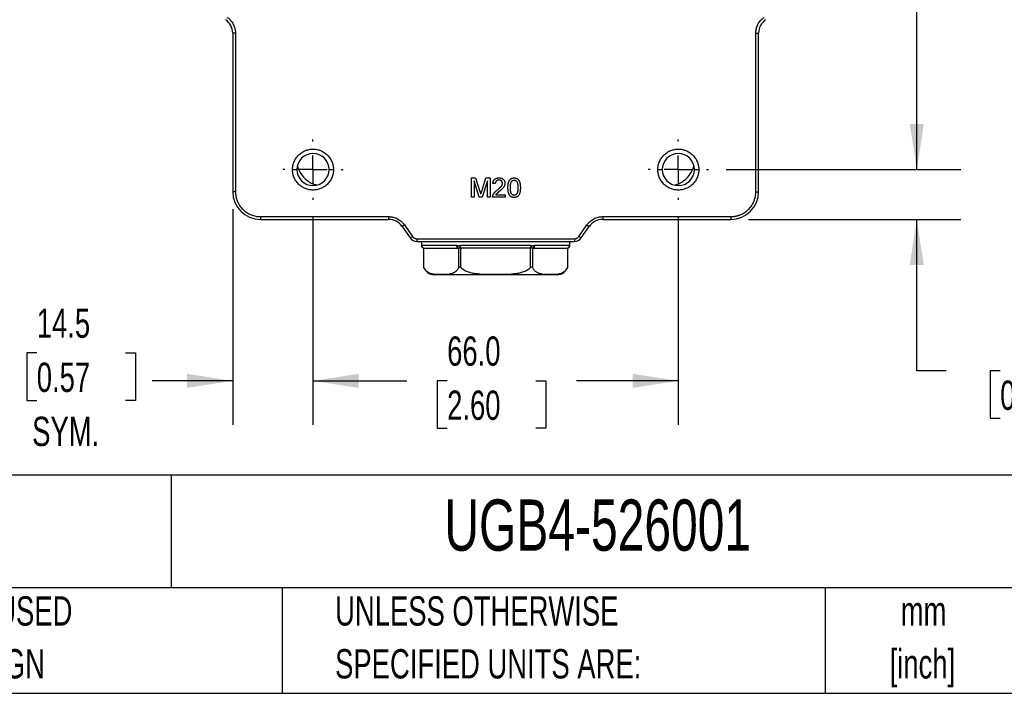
# Model space of a CAD drawing. Header units: millimetres. Extents: x 16 to 683, y 16 to 524.
# Tile 21 of 39: x 362 to 540, y 16 to 138. Entities that reach past the tile are written whole.
import ezdxf

# ---------------------------------------------------------------- set-up
doc = ezdxf.new("R2010")
doc.units = ezdxf.units.MM
doc.header["$LTSCALE"] = 2.5
doc.linetypes.add('CENTERX2', pattern=[20.32, 12.7, -2.54, 2.54, -2.54])
doc.layers.add('CENTER', color=40, linetype='CENTERX2')
doc.layers.add('DIMENSIONS', color=140, linetype='Continuous', lineweight=25)
doc.layers.add('TEXT', color=140, linetype='Continuous', lineweight=25)
doc.styles.add('SLDTEXTSTYLE0', font='TXT', dxfattribs={"width": 0.7})
doc.dimstyles.new('SLDDIMSTYLE0', dxfattribs={"dimtxt": 5.39502, "dimasz": 8.255, "dimexe": 0, "dimexo": 0.0625, "dimgap": 1.348755, "dimtad": 0, "dimtih": 1, "dimtoh": 1, "dimrnd": 1e-09, "dimzin": 12, "dimdsep": 46, "dimtxsty": 'SLDTEXTSTYLE0', "dimsah": 1, "dimcen": 0.09, "dimadec": 0, "dimazin": 3, "dimtfac": 1, "dimtmove": 0, "dimatfit": 0, "dimfxl": 0, "dimfrac": 2, "dimtolj": 1, "dimtzin": 12, "dimarcsym": 0})
doc.dimstyles.new('SLDDIMSTYLE1', dxfattribs={"dimtxt": 5.39502, "dimasz": 8.255, "dimexe": 0, "dimexo": 0.0625, "dimgap": 1.348755, "dimtad": 0, "dimtih": 1, "dimtoh": 1, "dimrnd": 1e-09, "dimzin": 4, "dimdsep": 46, "dimtxsty": 'SLDTEXTSTYLE0', "dimsah": 1, "dimcen": 0.09, "dimadec": 0, "dimazin": 1, "dimtfac": 1, "dimtofl": 0, "dimtmove": 0, "dimatfit": 3, "dimfxl": 0, "dimfrac": 2, "dimtolj": 1, "dimtzin": 12, "dimarcsym": 0})
doc.dimstyles.new('SLDDIMSTYLE3', dxfattribs={"dimtxt": 5.39502, "dimasz": 8.255, "dimexe": 0, "dimexo": 0.0625, "dimgap": 1.348755, "dimtad": 0, "dimtih": 1, "dimtoh": 1, "dimrnd": 1e-09, "dimzin": 4, "dimdsep": 46, "dimtxsty": 'SLDTEXTSTYLE0', "dimsah": 1, "dimcen": 0.09, "dimadec": 0, "dimazin": 1, "dimtfac": 1, "dimtmove": 0, "dimatfit": 0, "dimfxl": 0, "dimfrac": 2, "dimtolj": 1, "dimtzin": 12, "dimarcsym": 0})

# ---------------------------------------------------------------- blocks, each defined once
blk = doc.blocks.new('_D_15')
at = {"layer": 'DIMENSIONS'}
for p, q in [((493.14, 256.54), (532.04, 256.54)), ((524.11, 256.54), (524.11, 191.96)), ((516.09, 182.18), (514.28, 182.18)), ((514.28, 182.18), (514.28, 173.6)), ((532.12, 182.18), (533.93, 182.18)), ((533.93, 182.18), (533.93, 173.6)), ((514.28, 173.6), (516.09, 173.6)), ((533.93, 173.6), (532.12, 173.6)), ((524.11, 110.54), (524.11, 172.39)), ((489.64, 110.54), (532.04, 110.54))]:
    blk.add_line(p, q, dxfattribs=at)
for points in [[(524.11, 256.54), (522.84, 248.29), (525.38, 248.29)], [(524.11, 110.54), (525.38, 118.8), (522.84, 118.8)]]:
    blk.add_solid(points, dxfattribs=at)
at = {"layer": 'DIMENSIONS', "char_height": 5.292, "attachment_point": 1, "style": 'SLDTEXTSTYLE0'}
for s, insert in [('146.0', (513.85, 190.2)), ('5.75', (516.09, 180.42))]:
    blk.add_mtext(s, dxfattribs=dict(at, insert=insert))
blk = doc.blocks.new('_D_16')
at = {"layer": 'DIMENSIONS'}
for p, q in [((524.11, 110.54), (524.11, 126.42)), ((489.64, 110.54), (532.04, 110.54)), ((493.7, 101.54), (532.04, 101.54)), ((524.11, 74.15), (524.11, 101.54)), ((529.44, 74.15), (524.11, 74.15)), ((539.17, 74.15), (537.36, 74.15)), ((537.36, 74.15), (537.36, 65.58)), ((555.2, 74.15), (557.01, 74.15)), ((557.01, 74.15), (557.01, 65.58)), ((537.36, 65.58), (539.17, 65.58)), ((557.01, 65.58), (555.2, 65.58))]:
    blk.add_line(p, q, dxfattribs=at)
for points in [[(524.11, 110.54), (525.38, 118.8), (522.84, 118.8)], [(524.11, 101.54), (522.84, 93.29), (525.38, 93.29)]]:
    blk.add_solid(points, dxfattribs=at)
at = {"layer": 'DIMENSIONS', "char_height": 5.292, "attachment_point": 1, "style": 'SLDTEXTSTYLE0'}
for s, insert in [('9.0', (541.41, 82.18)), ('0.35', (539.17, 72.4))]:
    blk.add_mtext(s, dxfattribs=dict(at, insert=insert))
blk = doc.blocks.new('_D_17')
at = {"layer": 'DIMENSIONS'}
for p, q in [((400.52, 103.37), (400.52, 64.41)), ((415.02, 101.93), (415.02, 64.41)), ((365.12, 77.4), (363.3, 77.4)), ((363.3, 77.4), (363.3, 68.82)), ((381.15, 77.4), (382.96, 77.4)), ((382.96, 77.4), (382.96, 68.82)), ((400.52, 72.35), (385.98, 72.35)), ((415.02, 72.35), (430.9, 72.35)), ((363.3, 68.82), (365.12, 68.82)), ((382.96, 68.82), (381.15, 68.82))]:
    blk.add_line(p, q, dxfattribs=at)
for points in [[(400.52, 72.35), (392.27, 73.62), (392.27, 71.08)], [(415.02, 72.35), (423.28, 71.08), (423.28, 73.62)]]:
    blk.add_solid(points, dxfattribs=at)
at = {"layer": 'DIMENSIONS', "char_height": 5.292, "attachment_point": 1, "style": 'SLDTEXTSTYLE0'}
for s, insert in [('14.5', (365.12, 85.43)), ('0.57', (365.12, 75.65)), ('SYM.', (364.29, 65.86))]:
    blk.add_mtext(s, dxfattribs=dict(at, insert=insert))
blk = doc.blocks.new('_D_18')
at = {"layer": 'DIMENSIONS'}
for p, q in [((415.02, 101.93), (415.02, 64.41)), ((481.02, 101.93), (481.02, 64.41)), ((415.02, 72.35), (431.95, 72.35)), ((439.26, 72.35), (437.45, 72.35)), ((437.45, 72.35), (437.45, 63.78)), ((455.29, 72.35), (457.1, 72.35)), ((457.1, 72.35), (457.1, 63.78)), ((481.02, 72.35), (462.6, 72.35)), ((437.45, 63.78), (439.26, 63.78)), ((457.1, 63.78), (455.29, 63.78))]:
    blk.add_line(p, q, dxfattribs=at)
for points in [[(415.02, 72.35), (423.28, 71.08), (423.28, 73.62)], [(481.02, 72.35), (472.77, 73.62), (472.77, 71.08)]]:
    blk.add_solid(points, dxfattribs=at)
at = {"layer": 'DIMENSIONS', "char_height": 5.292, "attachment_point": 1, "style": 'SLDTEXTSTYLE0'}
for s, insert in [('66.0', (439.26, 80.38)), ('2.60', (439.26, 70.6))]:
    blk.add_mtext(s, dxfattribs=dict(at, insert=insert))
blk = doc.blocks.new('SW_CENTERMARKSYMBOL_11')
at = {"layer": 'CENTER', "color": 0}
for p, q in [((0, 5.08), (0, 5.44)), ((0, 0), (0, 2.54)), ((-5.08, 0), (-5.44, 0)), ((0, 0), (-2.54, 0)), ((0, 0), (0, -2.54)), ((0, 0), (2.54, 0)), ((5.08, 0), (5.44, 0)), ((0, -5.08), (0, -5.44))]:
    blk.add_line(p, q, dxfattribs=at)
blk = doc.blocks.new('SW_CENTERMARKSYMBOL_12')
at = {"layer": 'CENTER', "color": 0}
for p, q in [((0, 5.08), (0, 5.44)), ((0, 0), (0, 2.54)), ((-5.08, 0), (-5.44, 0)), ((0, 0), (-2.54, 0)), ((0, 0), (0, -2.54)), ((0, 0), (2.54, 0)), ((5.08, 0), (5.44, 0)), ((0, -5.08), (0, -5.44))]:
    blk.add_line(p, q, dxfattribs=at)

msp = doc.modelspace()

# ---------------------------------------------------------------- linework, layer by layer
for p, q in [((400.523795, 135.178686), (400.523795, 106.541217)), ((401.023795, 135.178686), (400.523795, 135.178686)), ((401.023795, 135.178686), (401.023795, 106.541217)), ((495.023795, 106.541217), (495.023795, 135.178686)), ((495.023795, 135.178686), (495.523795, 135.178686)), ((495.523795, 106.541217), (495.523795, 135.178686)), ((411.323795, 110.541217), (412.123795, 110.541217)), ((417.923795, 110.541217), (418.723795, 110.541217)), ((477.323795, 110.541217), (478.123795, 110.541217)), ((483.923795, 110.541217), (484.723795, 110.541217)), ((443.648795, 109.041217), (444.391283, 109.041217)), ((443.648795, 105.541217), (443.648795, 109.041217)), ((444.391283, 109.041217), (445.173735, 106.585188)), ((445.503262, 106.627255), (446.278001, 109.041217)), ((446.278001, 109.041217), (447.014179, 109.041217)), ((447.014179, 109.041217), (447.014179, 105.541217)), ((444.142384, 108.502756), (444.142384, 105.541217)), ((445.07067, 105.541217), (444.142384, 108.502756)), ((446.52059, 108.502756), (445.586695, 105.541217)), ((446.52059, 105.541217), (446.52059, 108.502756)), ((447.956487, 108.009166), (447.507769, 108.054038)), ((401.023795, 106.541217), (400.523795, 106.541217)), ((444.142384, 105.541217), (443.648795, 105.541217)), ((445.586695, 105.541217), (445.07067, 105.541217)), ((447.014179, 105.541217), (446.52059, 105.541217)), ((449.751359, 105.541217), (447.462897, 105.541217)), ((448.039219, 105.989935), (449.751359, 105.989935)), ((449.751359, 105.989935), (449.751359, 105.541217)), ((495.023795, 106.541217), (495.523795, 106.541217)), ((405.523795, 102.041217), (428.661263, 102.041217)), ((405.523795, 102.041217), (405.523795, 101.541217)), ((405.523795, 101.541217), (428.661263, 101.541217)), ((428.661263, 102.041217), (428.661263, 101.541217)), ((467.386326, 102.041217), (490.523795, 102.041217)), ((467.386326, 102.041217), (467.386326, 101.541217)), ((467.386326, 101.541217), (490.523795, 101.541217)), ((490.523795, 102.041217), (490.523795, 101.541217)), ((431.528296, 100.548735), (431.11872, 100.261947)), ((431.11872, 100.261947), (432.575917, 98.180853)), ((431.528296, 100.548735), (432.985493, 98.467641)), ((463.062096, 98.467641), (464.519294, 100.548735)), ((463.471672, 98.180853), (464.92887, 100.261947)), ((464.519294, 100.548735), (464.92887, 100.261947)), ((432.985493, 98.467641), (432.575917, 98.180853)), ((433.804645, 98.041217), (462.242944, 98.041217)), ((433.804645, 98.041217), (433.804645, 97.541217)), ((462.242944, 98.041217), (462.242944, 97.541217)), ((463.062096, 98.467641), (463.471672, 98.180853)), ((433.804645, 97.541217), (462.242944, 97.541217)), ((434.623795, 97.541217), (434.623795, 96.824423)), ((440.99767, 96.841217), (434.629175, 96.841217)), ((434.995294, 96.341276), (434.995294, 92.990383)), ((435.062281, 92.801242), (435.062281, 96.341217)), ((441.259839, 96.341217), (441.326532, 96.341217)), ((441.326532, 96.341217), (441.326532, 92.801242)), ((454.39229, 96.841217), (441.6553, 96.841217)), ((441.759544, 96.341217), (441.89293, 96.341217)), ((441.759544, 92.801242), (441.759544, 96.341217)), ((454.154659, 96.341217), (454.288045, 96.341217)), ((454.288045, 96.341217), (454.288045, 92.801242)), ((454.721058, 96.341217), (454.787751, 96.341217)), ((454.721058, 92.801242), (454.721058, 96.341217)), ((461.418415, 96.841217), (455.04992, 96.841217)), ((460.985308, 96.341217), (460.985308, 92.801242)), ((461.052296, 92.990383), (461.052296, 96.341217)), ((461.423795, 96.824423), (461.423795, 97.541217))]:
    msp.add_line(p, q)
at = {"flags": 128}
for points in [[(441.259839, 96.341217), (441.208692, 96.350825), (441.159511, 96.379277), (441.114185, 96.425482), (441.074457, 96.487664), (441.041853, 96.563432), (441.017626, 96.649876), (441.002707, 96.743672), (440.99767, 96.841217)], [(441.89293, 96.341217), (441.846571, 96.350825), (441.801993, 96.379277), (441.76091, 96.425482), (441.7249, 96.487664), (441.695348, 96.563432), (441.673388, 96.649876), (441.659866, 96.743672), (441.6553, 96.841217)], [(454.154659, 96.341217), (454.201019, 96.350825), (454.245596, 96.379277), (454.28668, 96.425482), (454.322689, 96.487664), (454.352242, 96.563432), (454.374201, 96.649876), (454.387724, 96.743672), (454.39229, 96.841217)], [(455.04992, 96.841217), (455.044882, 96.743672), (455.029963, 96.649876), (455.005736, 96.563432), (454.973132, 96.487664), (454.933404, 96.425482), (454.888078, 96.379277), (454.838897, 96.350825), (454.787751, 96.341217)]]:
    msp.add_lwpolyline(points, dxfattribs=at)
for centre, radius, start, end in [((397.523795, 135.178686), 3, 0, 55), ((498.523795, 135.178686), 3, 125, 180), ((415.023795, 110.541217), 2.9, 0, 180), ((481.023795, 110.541217), 2.9, 0, 180), ((415.023795, 110.541217), 2.9, 180, 0), ((481.023795, 110.541217), 2.9, 180, 0), ((405.523795, 106.541217), 5, 180, 270), ((490.523795, 106.541217), 5, 270, 0), ((428.661263, 98.541217), 3, 35, 90), ((467.386326, 98.541217), 3, 90, 145), ((433.804645, 99.041217), 1.5, 215, 270), ((462.242944, 99.041217), 1.5, 270, 325), ((435.125482, 96.83706), 0.499854, 180.13876998, 262.73612258), ((435.129074, 96.841117), 0.4999, 179.98849777, 269.98849315), ((441.586748, 96.728501), 0.466584, 166.69860553, 236.10282084), ((442.054905, 96.793109), 0.539856, 175.45914035, 236.8309999), ((453.992685, 96.793109), 0.539856, 303.1690001, 4.54085965), ((454.460842, 96.728501), 0.466584, 303.89717916, 13.30139447), ((460.918515, 96.841117), 0.4999, 270.01150685, 0.01150223), ((460.922107, 96.83706), 0.499854, 277.26387742, 359.86123002), ((436.917944, 93.541217), 2, 195.98686393, 270), ((459.129646, 93.541217), 2, 270, 344.01313607)]:
    msp.add_arc(centre, radius, start, end)
for points, knots in [([(399.531312, 138.045718), (399.576163, 138.013402), (399.665724, 137.94887), (399.79398, 137.844254), (399.917348, 137.734204), (400.035425, 137.618137), (400.206911, 137.432973), (400.416344, 137.164929), (400.635852, 136.798913), (400.809847, 136.409017), (400.920157, 136.048588), (400.983814, 135.728853), (401.017589, 135.454656), (401.021724, 135.270785), (401.023795, 135.178686)], [0, 0, 0, 0, 0.049370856, 0.0985879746, 0.1477618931, 0.1970034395, 0.2464229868, 0.3731445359, 0.5000197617, 0.6267413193, 0.7536165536, 0.8357961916, 0.9177527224, 1, 1, 1, 1]), ([(495.023795, 135.178686), (495.024541, 135.233961), (495.026033, 135.344339), (495.038165, 135.509406), (495.057551, 135.673585), (495.084901, 135.836882), (495.138219, 136.08356), (495.237661, 136.408861), (495.411579, 136.79861), (495.631164, 137.164774), (495.86314, 137.461868), (496.088539, 137.697405), (496.293775, 137.882345), (496.442022, 137.991196), (496.516277, 138.045718)], [0, 0, 0, 0, 0.04937085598, 0.09858797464, 0.14776189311, 0.19700343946, 0.24642298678, 0.37314453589, 0.50001976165, 0.6267413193, 0.75361655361, 0.83579619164, 0.91775272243, 1, 1, 1, 1]), ([(411.323795, 110.541217), (411.324806, 110.608104), (411.326822, 110.7414), (411.343309, 110.940257), (411.369684, 111.137114), (411.406895, 111.331967), (411.454681, 111.524811), (411.513133, 111.71564), (411.601669, 111.957886), (411.732767, 112.24609), (411.922914, 112.57145), (412.14672, 112.878261), (412.487819, 113.256363), (412.9806, 113.656993), (413.637673, 113.996844), (414.326149, 114.198328), (415.023618, 114.262653), (415.721261, 114.198364), (416.409759, 113.996925), (417.066989, 113.656993), (417.559629, 113.256476), (417.900757, 112.878402), (418.124474, 112.571747), (418.314766, 112.246243), (418.466422, 111.912689), (418.582765, 111.574602), (418.663926, 111.235733), (418.714569, 110.890541), (418.72071, 110.658014), (418.723795, 110.541217)], [0, 0, 0, 0, 0.0172768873, 0.0344302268, 0.0515097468, 0.0685658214, 0.0856490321, 0.1028097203, 0.1200975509, 0.1522516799, 0.1844511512, 0.2172894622, 0.2501740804, 0.3158090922, 0.3800801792, 0.4400244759, 0.5000144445, 0.5599587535, 0.6199487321, 0.6842198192, 0.7498548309, 0.7826931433, 0.8155777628, 0.8477318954, 0.8799313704, 0.9100752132, 0.9399544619, 0.9698393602, 1, 1, 1, 1]), ([(477.323795, 110.541217), (477.324806, 110.608104), (477.326822, 110.7414), (477.343309, 110.940257), (477.369684, 111.137114), (477.406895, 111.331967), (477.454681, 111.524811), (477.513133, 111.71564), (477.601669, 111.957886), (477.732767, 112.24609), (477.922914, 112.57145), (478.14672, 112.878261), (478.487819, 113.256363), (478.9806, 113.656993), (479.637673, 113.996844), (480.326149, 114.198328), (481.023618, 114.262653), (481.721261, 114.198364), (482.409759, 113.996925), (483.066989, 113.656993), (483.559629, 113.256476), (483.900757, 112.878402), (484.124474, 112.571747), (484.314766, 112.246243), (484.466422, 111.912689), (484.582765, 111.574602), (484.663926, 111.235733), (484.714569, 110.890541), (484.72071, 110.658014), (484.723795, 110.541217)], [0, 0, 0, 0, 0.01727688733, 0.03443022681, 0.05150974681, 0.06856582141, 0.08564903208, 0.10280972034, 0.1200975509, 0.15225167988, 0.18445115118, 0.21728946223, 0.25017408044, 0.31580909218, 0.38008017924, 0.44002447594, 0.50001444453, 0.55995875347, 0.6199487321, 0.68421981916, 0.74985483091, 0.78269314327, 0.81557776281, 0.84773189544, 0.87993137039, 0.91007521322, 0.93995446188, 0.96983936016, 1, 1, 1, 1]), ([(418.723795, 110.541217), (418.722783, 110.47433), (418.720768, 110.341035), (418.70428, 110.142178), (418.677905, 109.945321), (418.640695, 109.750468), (418.592908, 109.557624), (418.534457, 109.366795), (418.445921, 109.124548), (418.314823, 108.836344), (418.124675, 108.510985), (417.900869, 108.204173), (417.55977, 107.826072), (417.066989, 107.425442), (416.409917, 107.085591), (415.72144, 106.884107), (415.023971, 106.819782), (414.326329, 106.88407), (413.63783, 107.085509), (412.9806, 107.425441), (412.48796, 107.825958), (412.146832, 108.204033), (411.923115, 108.510687), (411.732824, 108.836192), (411.581167, 109.169745), (411.464825, 109.507833), (411.383663, 109.846702), (411.333021, 110.191894), (411.326879, 110.42442), (411.323795, 110.541217)], [0, 0, 0, 0, 0.0172768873, 0.0344302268, 0.0515097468, 0.0685658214, 0.0856490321, 0.1028097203, 0.1200975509, 0.1522516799, 0.1844511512, 0.2172894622, 0.2501740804, 0.3158090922, 0.3800801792, 0.4400244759, 0.5000144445, 0.5599587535, 0.6199487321, 0.6842198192, 0.7498548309, 0.7826931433, 0.8155777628, 0.8477318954, 0.8799313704, 0.9100752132, 0.9399544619, 0.9698393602, 1, 1, 1, 1]), ([(412.245992, 111.142999), (412.285138, 110.994224), (412.409997, 110.519693), (412.820076, 109.782937), (413.460421, 108.976246), (414.266646, 108.344954), (415.033478, 107.884604), (415.562467, 107.810235), (415.756296, 107.782984)], [0, 0, 0, 0, 0.08994809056, 0.28689654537, 0.48802452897, 0.68915251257, 0.88610096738, 1, 1, 1, 1]), ([(484.723795, 110.541217), (484.722783, 110.47433), (484.720768, 110.341035), (484.70428, 110.142178), (484.677905, 109.945321), (484.640695, 109.750468), (484.592908, 109.557624), (484.534457, 109.366795), (484.445921, 109.124548), (484.314823, 108.836344), (484.124675, 108.510985), (483.900869, 108.204173), (483.55977, 107.826072), (483.066989, 107.425442), (482.409917, 107.085591), (481.72144, 106.884107), (481.023971, 106.819782), (480.326329, 106.88407), (479.63783, 107.085509), (478.9806, 107.425441), (478.48796, 107.825958), (478.146832, 108.204033), (477.923115, 108.510687), (477.732824, 108.836192), (477.581167, 109.169745), (477.464825, 109.507833), (477.383663, 109.846702), (477.333021, 110.191894), (477.326879, 110.42442), (477.323795, 110.541217)], [0, 0, 0, 0, 0.0172768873, 0.0344302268, 0.0515097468, 0.0685658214, 0.0856490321, 0.1028097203, 0.1200975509, 0.1522516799, 0.1844511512, 0.2172894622, 0.2501740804, 0.3158090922, 0.3800801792, 0.4400244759, 0.5000144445, 0.5599587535, 0.6199487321, 0.6842198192, 0.7498548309, 0.7826931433, 0.8155777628, 0.8477318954, 0.8799313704, 0.9100752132, 0.9399544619, 0.9698393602, 1, 1, 1, 1]), ([(480.421508, 107.763261), (480.570441, 107.802454), (481.0451, 107.927366), (481.782639, 108.337364), (482.586663, 108.978325), (483.227818, 109.782301), (483.645017, 110.53432), (483.771132, 111.025374), (483.813441, 111.190113)], [0, 0, 0, 0, 0.0913638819, 0.2911833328, 0.4952432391, 0.6993031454, 0.8991225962, 1, 1, 1, 1]), ([(447.507769, 108.054038), (447.51236, 108.093145), (447.521292, 108.169224), (447.543539, 108.279411), (447.574771, 108.381917), (447.612144, 108.478171), (447.658994, 108.566534), (447.711954, 108.648834), (447.774418, 108.72246), (447.843424, 108.789733), (447.919728, 108.849019), (448.002614, 108.900813), (448.092043, 108.944136), (448.187518, 108.980005), (448.289257, 109.00722), (448.397117, 109.026736), (448.511271, 109.038765), (448.58957, 109.040388), (448.629564, 109.041217)], [0, 0, 0, 0, 0.0706752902, 0.1374926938, 0.2014728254, 0.2628693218, 0.3225500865, 0.3807372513, 0.4382197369, 0.4954874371, 0.5534836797, 0.6113462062, 0.6706437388, 0.7315869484, 0.7941831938, 0.8594451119, 0.9282076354, 1, 1, 1, 1]), ([(448.619748, 108.637371), (448.59542, 108.636812), (448.547807, 108.635719), (448.47821, 108.627759), (448.41214, 108.615598), (448.349754, 108.597005), (448.291128, 108.573582), (448.236502, 108.544099), (448.185, 108.510818), (448.138244, 108.471416), (448.095963, 108.427726), (448.058428, 108.380162), (448.027673, 108.327805), (448.002275, 108.271806), (447.981852, 108.211989), (447.967026, 108.147897), (447.958943, 108.079715), (447.957318, 108.033023), (447.956487, 108.009166)], [0, 0, 0, 0, 0.0706964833, 0.1383582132, 0.2033698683, 0.2657002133, 0.3272558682, 0.3865123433, 0.4458582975, 0.5051731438, 0.5637797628, 0.6223430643, 0.6808235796, 0.7397951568, 0.800801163, 0.8642394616, 0.9306310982, 1, 1, 1, 1]), ([(449.257769, 108.070865), (449.257282, 108.090535), (449.256326, 108.129127), (449.247257, 108.185606), (449.234632, 108.239997), (449.214221, 108.29132), (449.189926, 108.341095), (449.158762, 108.38775), (449.122711, 108.432447), (449.081437, 108.474008), (449.036355, 108.512999), (448.985983, 108.54541), (448.933628, 108.57459), (448.877485, 108.598052), (448.817645, 108.61528), (448.754543, 108.627784), (448.688189, 108.635712), (448.642908, 108.63681), (448.619748, 108.637371)], [0, 0, 0, 0, 0.06176215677, 0.12117399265, 0.17942140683, 0.23684343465, 0.29432179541, 0.35319096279, 0.41272070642, 0.4745221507, 0.53705674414, 0.59959133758, 0.66236697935, 0.72524564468, 0.79031644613, 0.85772430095, 0.92723195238, 1, 1, 1, 1]), ([(448.629564, 109.041217), (448.670036, 109.040524), (448.748877, 109.039174), (448.86376, 109.02536), (448.972156, 109.003846), (449.074461, 108.973861), (449.170071, 108.934541), (449.259061, 108.886502), (449.341839, 108.830211), (449.417023, 108.764993), (449.484819, 108.693797), (449.544232, 108.617815), (449.593904, 108.537372), (449.636196, 108.453565), (449.667566, 108.364623), (449.689626, 108.271754), (449.704617, 108.174881), (449.705855, 108.108783), (449.706487, 108.075071)], [0, 0, 0, 0, 0.0747118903, 0.14553920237, 0.21333905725, 0.27861507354, 0.34209419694, 0.40389007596, 0.46506335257, 0.52657673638, 0.58732833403, 0.6463804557, 0.70434530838, 0.761671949, 0.81941785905, 0.87803939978, 0.93779550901, 1, 1, 1, 1]), ([(450.244949, 107.267379), (450.245401, 107.317397), (450.246286, 107.415362), (450.251778, 107.558702), (450.261367, 107.694826), (450.27568, 107.823615), (450.29263, 107.945362), (450.314665, 108.059891), (450.339457, 108.16746), (450.369203, 108.267956), (450.401885, 108.362245), (450.438963, 108.450173), (450.480681, 108.531649), (450.524989, 108.607518), (450.574218, 108.676598), (450.625399, 108.740829), (450.682249, 108.797856), (450.742406, 108.849145), (450.806754, 108.894404), (450.874955, 108.933458), (450.946744, 108.967939), (451.023491, 108.993897), (451.103601, 109.015058), (451.187693, 109.030624), (451.275858, 109.039801), (451.336106, 109.04074), (451.366743, 109.041217)], [0, 0, 0, 0, 0.0631144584, 0.1236146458, 0.1809737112, 0.235261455, 0.2871007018, 0.3360307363, 0.3823823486, 0.4263340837, 0.4682106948, 0.5082496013, 0.5466283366, 0.5836495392, 0.618994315, 0.6535830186, 0.6871561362, 0.720422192, 0.7532302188, 0.7862601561, 0.8195039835, 0.8535452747, 0.8883082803, 0.9239958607, 0.9613503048, 1, 1, 1, 1]), ([(450.896291, 108.397587), (450.911609, 108.416572), (450.941565, 108.453697), (450.991276, 108.503357), (451.045584, 108.544115), (451.101946, 108.579024), (451.162596, 108.604963), (451.22602, 108.624112), (451.292945, 108.635563), (451.338655, 108.636763), (451.361836, 108.637371)], [0, 0, 0, 0, 0.1343930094, 0.2628026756, 0.3859303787, 0.507853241, 0.6272466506, 0.748261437, 0.8723352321, 1, 1, 1, 1]), ([(451.361836, 108.637371), (451.386431, 108.636593), (451.43479, 108.635065), (451.505253, 108.622106), (451.57234, 108.601013), (451.63539, 108.570365), (451.695853, 108.532376), (451.751779, 108.48502), (451.804159, 108.429339), (451.854303, 108.365011), (451.899348, 108.286588), (451.937233, 108.191887), (451.969025, 108.079955), (451.995237, 107.951032), (452.014961, 107.804843), (452.02938, 107.641547), (452.038581, 107.460994), (452.039395, 107.334699), (452.03982, 107.268781)], [0, 0, 0, 0, 0.04311929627, 0.08477730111, 0.1252316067, 0.16612603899, 0.20741318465, 0.25019591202, 0.29427710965, 0.34134759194, 0.39296415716, 0.45235063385, 0.51981878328, 0.59684912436, 0.68295214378, 0.77845896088, 0.88437086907, 1, 1, 1, 1]), ([(451.366743, 109.041217), (451.411693, 109.039896), (451.499997, 109.0373), (451.628922, 109.016126), (451.750426, 108.979906), (451.864429, 108.931044), (451.968983, 108.868979), (452.062354, 108.79353), (452.143535, 108.705488), (452.21164, 108.603812), (452.271171, 108.491304), (452.324056, 108.367461), (452.371863, 108.232422), (452.405788, 108.111542), (452.429987, 108.007195), (452.446005, 107.921132), (452.459302, 107.82827), (452.46949, 107.728833), (452.477849, 107.622933), (452.484304, 107.510503), (452.487581, 107.391264), (452.488213, 107.309448), (452.488538, 107.267379)], [0, 0, 0, 0, 0.0567243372, 0.1114372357, 0.1643678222, 0.2164353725, 0.2676414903, 0.31735978, 0.3674730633, 0.4182103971, 0.4714042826, 0.5279657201, 0.5880611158, 0.652134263, 0.6863448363, 0.7232636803, 0.7626102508, 0.8047389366, 0.8494303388, 0.8967112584, 0.9468896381, 1, 1, 1, 1]), ([(447.509872, 105.852515), (447.524721, 105.893521), (447.554956, 105.977015), (447.616213, 106.097485), (447.688265, 106.217226), (447.758418, 106.314713), (447.822663, 106.392598), (447.876541, 106.453534), (447.936247, 106.515909), (448.001734, 106.579712), (448.072372, 106.645355), (448.148257, 106.713059), (448.230285, 106.781561), (448.287549, 106.826967), (448.316864, 106.850212)], [0, 0, 0, 0, 0.10038814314, 0.20440679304, 0.31068608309, 0.42215729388, 0.48068546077, 0.54323815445, 0.60949950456, 0.67955460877, 0.75384122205, 0.83164067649, 0.91381270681, 1, 1, 1, 1]), ([(448.316864, 106.850212), (448.361898, 106.888117), (448.448616, 106.961105), (448.571075, 107.069414), (448.682921, 107.169985), (448.782373, 107.26458), (448.870245, 107.352282), (448.946744, 107.432894), (449.012526, 107.506162), (449.06679, 107.574739), (449.112575, 107.639495), (449.151373, 107.70266), (449.183706, 107.765339), (449.210635, 107.827331), (449.231933, 107.888904), (449.246451, 107.950235), (449.256297, 108.010717), (449.257282, 108.050962), (449.257769, 108.070865)], [0, 0, 0, 0, 0.11140966, 0.2145263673, 0.3094172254, 0.3960871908, 0.4742842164, 0.5443738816, 0.6064195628, 0.6605816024, 0.7097938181, 0.7564506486, 0.8007673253, 0.8431682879, 0.8842948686, 0.9238845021, 0.9623587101, 1, 1, 1, 1]), ([(449.706487, 108.075071), (449.705522, 108.040436), (449.703591, 107.971089), (449.688515, 107.867436), (449.662721, 107.764907), (449.628524, 107.662256), (449.581804, 107.559074), (449.522782, 107.453938), (449.449558, 107.346461), (449.379137, 107.255092), (449.313586, 107.178503), (449.255482, 107.115465), (449.188259, 107.048492), (449.114438, 106.975264), (449.03101, 106.89838), (448.940371, 106.815537), (448.840536, 106.728916), (448.771232, 106.66974), (448.735433, 106.639174)], [0, 0, 0, 0, 0.05794487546, 0.11601762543, 0.17482578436, 0.23468309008, 0.29682703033, 0.36406133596, 0.43619242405, 0.51426011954, 0.55697589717, 0.60485592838, 0.65767520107, 0.71575058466, 0.77883979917, 0.84750118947, 0.92122823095, 1, 1, 1, 1]), ([(450.584993, 105.833585), (450.557254, 105.873598), (450.500056, 105.956107), (450.433111, 106.096793), (450.373394, 106.251668), (450.326528, 106.423771), (450.289819, 106.611733), (450.263307, 106.815922), (450.248304, 107.03625), (450.246092, 107.188597), (450.244949, 107.267379)], [0, 0, 0, 0, 0.0974206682, 0.200885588, 0.3111719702, 0.4297979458, 0.5577399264, 0.6947152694, 0.8421299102, 1, 1, 1, 1]), ([(450.693666, 107.268781), (450.694433, 107.334694), (450.695905, 107.461211), (450.704408, 107.643024), (450.720777, 107.808594), (450.741512, 107.958151), (450.770174, 108.091523), (450.804985, 108.20848), (450.844394, 108.310821), (450.879613, 108.369704), (450.896291, 108.397587)], [0, 0, 0, 0, 0.17046423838, 0.32719782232, 0.47050919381, 0.60060013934, 0.71748636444, 0.82284596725, 0.91611188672, 1, 1, 1, 1]), ([(451.366743, 105.900192), (451.343561, 105.901058), (451.297591, 105.902775), (451.230091, 105.914725), (451.165384, 105.935491), (451.103454, 105.964142), (451.044979, 106.001982), (450.989052, 106.047366), (450.936037, 106.10076), (450.884688, 106.162844), (450.837789, 106.239006), (450.79989, 106.333379), (450.766269, 106.444792), (450.739493, 106.574582), (450.719214, 106.722419), (450.703875, 106.888502), (450.694965, 107.072603), (450.694112, 107.201464), (450.693666, 107.268781)], [0, 0, 0, 0, 0.0407726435, 0.0808513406, 0.1201142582, 0.1600239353, 0.2005074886, 0.2423034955, 0.2864876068, 0.3326507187, 0.3837666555, 0.4430906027, 0.510974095, 0.588295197, 0.6759076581, 0.7733456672, 0.8815944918, 1, 1, 1, 1]), ([(452.03982, 107.268781), (452.039381, 107.201463), (452.038543, 107.072835), (452.029573, 106.888972), (452.014326, 106.723349), (451.993964, 106.575746), (451.967041, 106.446022), (451.933944, 106.334414), (451.895334, 106.240118), (451.848792, 106.163603), (451.797674, 106.100798), (451.74438, 106.047436), (451.688727, 106.001881), (451.629827, 105.964902), (451.56799, 105.936353), (451.503534, 105.914518), (451.435879, 105.902831), (451.38992, 105.901076), (451.366743, 105.900192)], [0, 0, 0, 0, 0.1184322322, 0.2262948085, 0.3237548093, 0.4109799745, 0.4883185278, 0.5566108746, 0.615569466, 0.6670479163, 0.7135407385, 0.7577348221, 0.7995402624, 0.8398131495, 0.8797318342, 0.9191304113, 0.9592181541, 1, 1, 1, 1]), ([(452.488538, 107.267379), (452.488078, 107.217596), (452.487178, 107.120334), (452.481833, 106.978144), (452.471666, 106.843047), (452.459156, 106.714734), (452.440231, 106.593548), (452.419838, 106.478974), (452.394617, 106.371531), (452.36519, 106.271174), (452.332049, 106.177371), (452.295704, 106.089413), (452.255448, 106.00736), (452.210084, 105.932014), (452.161687, 105.862373), (452.109903, 105.798176), (452.053632, 105.740348), (451.992934, 105.689213), (451.929037, 105.643151), (451.860671, 105.603712), (451.788135, 105.571037), (451.711914, 105.543102), (451.631234, 105.522633), (451.546732, 105.506964), (451.458096, 105.497737), (451.397614, 105.496816), (451.366743, 105.496345)], [0, 0, 0, 0, 0.0628739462, 0.12283663, 0.1796565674, 0.2339600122, 0.2855950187, 0.3345131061, 0.3809048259, 0.4248945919, 0.4665290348, 0.5064882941, 0.5450315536, 0.5818311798, 0.6174482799, 0.6520669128, 0.6858797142, 0.7191745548, 0.7521816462, 0.7852401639, 0.8186564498, 0.8525477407, 0.8876263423, 0.9236350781, 0.9610218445, 1, 1, 1, 1]), ([(401.023795, 106.541217), (401.024737, 106.469996), (401.026616, 106.328023), (401.041966, 106.116067), (401.066514, 105.905976), (401.101144, 105.697752), (401.145622, 105.491399), (401.200004, 105.28692), (401.264293, 105.084319), (401.365958, 104.808982), (401.521201, 104.467705), (401.752484, 104.071981), (402.024627, 103.698862), (402.336081, 103.353758), (402.681299, 103.042161), (403.05426, 102.770109), (403.450133, 102.538674), (403.855812, 102.354227), (404.266994, 102.212743), (404.679138, 102.114031), (405.098959, 102.052439), (405.381751, 102.044969), (405.523795, 102.041217)], [0, 0, 0, 0, 0.0302331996, 0.0602673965, 0.0901689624, 0.120005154, 0.1498436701, 0.1797521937, 0.2097979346, 0.2400471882, 0.3043220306, 0.3686713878, 0.4343138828, 0.5000324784, 0.5656749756, 0.6313935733, 0.6956684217, 0.7600177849, 0.8202694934, 0.8799904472, 0.939720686, 1, 1, 1, 1]), ([(445.173735, 106.585188), (445.182346, 106.557365), (445.198999, 106.503558), (445.223693, 106.425855), (445.246161, 106.353648), (445.266397, 106.286707), (445.285493, 106.225363), (445.302028, 106.169115), (445.317836, 106.118585), (445.3271, 106.086472), (445.331487, 106.071265)], [0, 0, 0, 0, 0.1625255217, 0.314314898, 0.4549784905, 0.5845192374, 0.7045671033, 0.8134949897, 0.9116812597, 1, 1, 1, 1]), ([(445.331487, 106.071265), (445.336373, 106.087865), (445.346771, 106.12319), (445.363628, 106.178733), (445.381563, 106.240198), (445.403027, 106.306528), (445.425401, 106.378763), (445.448884, 106.456844), (445.475973, 106.539991), (445.493974, 106.597555), (445.503262, 106.627255)], [0, 0, 0, 0, 0.0892047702, 0.1898334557, 0.299232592, 0.4192609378, 0.5492073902, 0.6890743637, 0.8395791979, 1, 1, 1, 1]), ([(447.462897, 105.541217), (447.46285, 105.567886), (447.462757, 105.621134), (447.471767, 105.699884), (447.485879, 105.777589), (447.501836, 105.827418), (447.509872, 105.852515)], [0, 0, 0, 0, 0.25264332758, 0.50443985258, 0.75040680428, 1, 1, 1, 1]), ([(448.735433, 106.639174), (448.704777, 106.614217), (448.646321, 106.566627), (448.563155, 106.497635), (448.488664, 106.434371), (448.421106, 106.378899), (448.362941, 106.328535), (448.312119, 106.285486), (448.270489, 106.247587), (448.207092, 106.190017), (448.126796, 106.107957), (448.06763, 106.028222), (448.039219, 105.989935)], [0, 0, 0, 0, 0.1241996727, 0.2368296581, 0.3394949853, 0.43125351, 0.5114548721, 0.5812230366, 0.6404953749, 0.6883082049, 0.8503329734, 1, 1, 1, 1]), ([(451.366743, 105.496345), (451.326268, 105.4975), (451.247352, 105.499751), (451.132102, 105.515046), (451.023933, 105.541965), (450.921934, 105.578068), (450.82725, 105.626357), (450.739431, 105.68511), (450.656711, 105.752961), (450.609092, 105.806493), (450.584993, 105.833585)], [0, 0, 0, 0, 0.13790323, 0.2688733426, 0.3951781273, 0.5170892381, 0.6367430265, 0.7562218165, 0.8766283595, 1, 1, 1, 1]), ([(490.523795, 102.041217), (490.595016, 102.04216), (490.736989, 102.044039), (490.948945, 102.059388), (491.159036, 102.083937), (491.36726, 102.118567), (491.573613, 102.163045), (491.778092, 102.217426), (491.980693, 102.281715), (492.25603, 102.383381), (492.597307, 102.538623), (492.993031, 102.769906), (493.36615, 103.04205), (493.711254, 103.353504), (494.022851, 103.698722), (494.294903, 104.071683), (494.526338, 104.467555), (494.710785, 104.873234), (494.852269, 105.284416), (494.950981, 105.69656), (495.012573, 106.116381), (495.020043, 106.399174), (495.023795, 106.541217)], [0, 0, 0, 0, 0.0302331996, 0.0602673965, 0.0901689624, 0.120005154, 0.1498436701, 0.1797521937, 0.2097979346, 0.2400471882, 0.3043220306, 0.3686713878, 0.4343138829, 0.5000324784, 0.5656749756, 0.6313935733, 0.6956684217, 0.7600177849, 0.8202694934, 0.8799904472, 0.939720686, 1, 1, 1, 1]), ([(428.661263, 102.041217), (428.716539, 102.040471), (428.826917, 102.038979), (428.991983, 102.026847), (429.156162, 102.007461), (429.319459, 101.980111), (429.566138, 101.926793), (429.891439, 101.82735), (430.281187, 101.653433), (430.647351, 101.433848), (430.944445, 101.201872), (431.179982, 100.976473), (431.364922, 100.771237), (431.473773, 100.62299), (431.528296, 100.548735)], [0, 0, 0, 0, 0.049370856, 0.0985879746, 0.1477618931, 0.1970034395, 0.2464229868, 0.3731445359, 0.5000197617, 0.6267413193, 0.7536165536, 0.8357961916, 0.9177527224, 1, 1, 1, 1]), ([(464.519294, 100.548735), (464.55161, 100.593585), (464.616142, 100.683147), (464.720758, 100.811402), (464.830808, 100.93477), (464.946875, 101.052848), (465.132039, 101.224333), (465.400083, 101.433766), (465.766098, 101.653274), (466.155995, 101.82727), (466.516424, 101.937579), (466.836159, 102.001236), (467.110355, 102.035012), (467.294227, 102.039146), (467.386326, 102.041217)], [0, 0, 0, 0, 0.049370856, 0.0985879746, 0.1477618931, 0.1970034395, 0.2464229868, 0.3731445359, 0.5000197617, 0.6267413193, 0.7536165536, 0.8357961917, 0.9177527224, 1, 1, 1, 1]), ([(432.985493, 98.467641), (433.004706, 98.441691), (433.042873, 98.390142), (433.108875, 98.320422), (433.18059, 98.257357), (433.25866, 98.201441), (433.360509, 98.142202), (433.488532, 98.087784), (433.644517, 98.048259), (433.751023, 98.043575), (433.804645, 98.041217)], [0, 0, 0, 0, 0.1008820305, 0.2004028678, 0.2994954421, 0.3991047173, 0.5001611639, 0.667381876, 0.8325361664, 1, 1, 1, 1]), ([(462.242944, 98.041217), (462.275221, 98.042072), (462.339339, 98.043769), (462.434308, 98.057845), (462.527101, 98.080418), (462.617684, 98.112296), (462.724628, 98.161748), (462.842636, 98.235405), (462.964482, 98.340511), (463.029408, 98.425068), (463.062096, 98.467641)], [0, 0, 0, 0, 0.10088203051, 0.20040286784, 0.2994954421, 0.39910471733, 0.50016116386, 0.66738187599, 0.83253616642, 1, 1, 1, 1]), ([(434.623795, 96.824423), (434.628794, 96.770899), (434.639075, 96.660843), (434.721967, 96.512616), (434.844882, 96.395609), (434.948759, 96.358299), (434.999243, 96.340167)], [0, 0, 0, 0, 0.2433374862, 0.5003529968, 0.7571737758, 1, 1, 1, 1]), ([(434.625629, 96.835849), (434.6261, 96.837415), (434.627047, 96.84057), (434.628462, 96.841), (434.629175, 96.841217)], [0, 0, 0, 0, 0.496300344, 1, 1, 1, 1]), ([(435.062281, 96.341217), (435.043163, 96.341296), (435.003327, 96.341459), (435.000874, 96.341338), (434.999597, 96.341275)], [0, 0, 0, 0, 0.4799332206, 1, 1, 1, 1]), ([(435.128974, 96.341217), (435.162085, 96.341217), (435.228312, 96.341217), (435.573793, 96.341217), (436.098547, 96.341217), (436.823129, 96.341217), (437.720911, 96.341217), (438.775078, 96.341217), (439.920853, 96.341217), (440.762507, 96.341217), (441.167735, 96.341217)], [0, 0, 0, 0, 0.1241407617, 0.2483016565, 0.3763540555, 0.5044470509, 0.6324994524, 0.7605924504, 0.8847333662, 1, 1, 1, 1]), ([(440.99767, 96.841217), (441.020297, 96.841), (441.06522, 96.84057), (441.110305, 96.837415), (441.13268, 96.835849)], [0, 0, 0, 0, 0.503699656, 1, 1, 1, 1]), ([(441.13268, 96.835849), (441.172228, 96.832824), (441.235671, 96.82797), (441.323755, 96.823087), (441.412105, 96.827969), (441.476561, 96.832823), (441.516744, 96.835849)], [0, 0, 0, 0, 0.3116831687, 0.499999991, 0.688285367, 1, 1, 1, 1]), ([(441.759544, 96.341217), (441.671614, 96.341217), (441.585138, 96.341218), (441.43419, 96.341217), (441.370497, 96.341217), (441.326532, 96.341217)], [0, 0, 0, 0, 0.5, 0.5, 1, 1, 1, 1]), ([(441.516744, 96.835849), (441.53959, 96.837415), (441.585622, 96.84057), (441.63196, 96.841), (441.6553, 96.841217)], [0, 0, 0, 0, 0.49630034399, 1, 1, 1, 1]), ([(454.721058, 96.341217), (454.677093, 96.341217), (454.613614, 96.341218), (454.462715, 96.341217), (454.375976, 96.341217), (454.288045, 96.341217)], [0, 0, 0, 0, 0.5, 0.5, 1, 1, 1, 1]), ([(454.39229, 96.841217), (454.41563, 96.841), (454.461967, 96.84057), (454.508, 96.837415), (454.530846, 96.835849)], [0, 0, 0, 0, 0.503699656, 1, 1, 1, 1]), ([(454.530846, 96.835849), (454.595507, 96.830741), (454.659828, 96.82442), (454.787849, 96.824425), (454.851514, 96.830745), (454.914909, 96.835849)], [0, 0, 0, 0, 0.5, 0.5, 1, 1, 1, 1]), ([(454.879854, 96.341217), (455.285003, 96.341217), (456.126639, 96.341217), (457.272339, 96.341217), (458.32657, 96.341217), (459.224289, 96.341217), (459.948979, 96.341217), (460.473718, 96.341217), (460.819314, 96.341217), (460.885513, 96.341217), (460.918615, 96.341217)], [0, 0, 0, 0, 0.1152462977, 0.2394072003, 0.3674596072, 0.4955526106, 0.62360502, 0.751698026, 0.8758389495, 1, 1, 1, 1]), ([(454.914909, 96.835849), (454.937285, 96.837415), (454.98237, 96.84057), (455.027292, 96.841), (455.04992, 96.841217)], [0, 0, 0, 0, 0.496300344, 1, 1, 1, 1]), ([(461.048761, 96.340277), (461.099205, 96.35844), (461.202993, 96.395809), (461.325759, 96.512813), (461.408537, 96.660962), (461.418802, 96.770938), (461.423795, 96.824423)], [0, 0, 0, 0, 0.2428611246, 0.4996836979, 0.7566804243, 1, 1, 1, 1]), ([(461.418415, 96.841217), (461.419127, 96.841), (461.420542, 96.84057), (461.42149, 96.837415), (461.42196, 96.835849)], [0, 0, 0, 0, 0.503699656, 1, 1, 1, 1]), ([(434.995294, 92.990383), (434.995294, 92.990383), (435.004862, 92.957987), (435.029383, 92.885486), (435.044625, 92.844086), (435.062281, 92.801242)], [0, 0, 0, 0, 0.5, 0.5, 1, 1, 1, 1]), ([(441.326532, 92.801242), (441.23778, 92.585873), (441.126824, 92.424429), (440.884828, 92.156368), (440.757681, 92.056034), (440.496558, 91.892791), (440.361823, 91.830457), (440.092626, 91.732409), (439.957643, 91.696401), (439.551977, 91.612544), (439.280602, 91.588112), (438.737242, 91.559823), (438.465253, 91.556161), (437.921055, 91.55619), (437.648755, 91.559886), (437.105154, 91.588356), (436.833737, 91.612947), (436.428361, 91.697102), (436.293535, 91.733217), (436.024842, 91.8314), (435.89077, 91.89358), (435.630122, 92.056807), (435.501623, 92.15879), (435.322404, 92.357605), (435.265071, 92.431353), (435.157077, 92.599577), (435.106254, 92.694534), (435.062281, 92.801242)], [0, 0, 0, 0, 0.0625, 0.0625, 0.125, 0.125, 0.1875, 0.1875, 0.25, 0.25, 0.375, 0.375, 0.5, 0.5, 0.625, 0.625, 0.75, 0.75, 0.8125, 0.8125, 0.875, 0.875, 0.9375, 0.9375, 0.96875, 0.96875, 1, 1, 1, 1]), ([(441.326532, 92.801242), (441.344208, 92.844137), (441.365374, 92.885699), (441.423054, 92.958536), (441.461827, 92.990529), (441.533913, 92.99031), (441.559077, 92.981881), (441.605158, 92.95644), (441.626721, 92.939736), (441.688001, 92.885354), (441.724298, 92.844007), (441.759544, 92.801242)], [0, 0, 0, 0, 0.25, 0.25, 0.5, 0.5, 0.625, 0.625, 0.75, 0.75, 1, 1, 1, 1]), ([(454.288045, 92.801242), (454.110543, 92.585873), (453.88863, 92.424429), (453.404638, 92.156368), (453.150344, 92.056034), (452.628097, 91.892791), (452.358628, 91.830457), (451.820235, 91.732409), (451.550267, 91.696401), (450.738936, 91.612544), (450.196185, 91.588112), (449.109467, 91.559823), (448.565487, 91.556161), (447.477093, 91.55619), (446.932492, 91.559886), (445.845291, 91.588356), (445.302457, 91.612947), (444.491705, 91.697102), (444.222051, 91.733217), (443.684665, 91.8314), (443.416521, 91.89358), (442.895227, 92.056807), (442.638227, 92.15879), (442.27979, 92.357605), (442.165123, 92.431353), (441.949135, 92.599577), (441.847491, 92.694534), (441.759544, 92.801242)], [0, 0, 0, 0, 0.0625, 0.0625, 0.125, 0.125, 0.1875, 0.1875, 0.25, 0.25, 0.375, 0.375, 0.5, 0.5, 0.625, 0.625, 0.75, 0.75, 0.8125, 0.8125, 0.875, 0.875, 0.9375, 0.9375, 0.96875, 0.96875, 1, 1, 1, 1]), ([(454.288045, 92.801242), (454.323399, 92.844137), (454.359866, 92.885699), (454.442165, 92.958536), (454.490371, 92.990529), (454.562392, 92.99031), (454.585071, 92.981881), (454.623259, 92.95644), (454.639483, 92.939736), (454.682366, 92.885354), (454.703435, 92.844007), (454.721058, 92.801242)], [0, 0, 0, 0, 0.25, 0.25, 0.5, 0.5, 0.625, 0.625, 0.75, 0.75, 1, 1, 1, 1]), ([(460.985308, 92.801242), (460.896557, 92.585873), (460.7856, 92.424429), (460.543605, 92.156368), (460.416457, 92.056034), (460.155334, 91.892791), (460.0206, 91.830457), (459.751403, 91.732409), (459.616419, 91.696401), (459.210754, 91.612544), (458.939378, 91.588112), (458.396019, 91.559823), (458.124029, 91.556161), (457.579832, 91.55619), (457.307532, 91.559886), (456.763931, 91.588356), (456.492514, 91.612947), (456.087138, 91.697102), (455.952311, 91.733217), (455.683618, 91.8314), (455.549546, 91.89358), (455.288899, 92.056807), (455.160399, 92.15879), (454.98118, 92.357605), (454.923847, 92.431353), (454.815853, 92.599577), (454.765031, 92.694534), (454.721058, 92.801242)], [0, 0, 0, 0, 0.0625, 0.0625, 0.125, 0.125, 0.1875, 0.1875, 0.25, 0.25, 0.375, 0.375, 0.5, 0.5, 0.625, 0.625, 0.75, 0.75, 0.8125, 0.8125, 0.875, 0.875, 0.9375, 0.9375, 0.96875, 0.96875, 1, 1, 1, 1]), ([(460.985308, 92.801242), (461.002953, 92.844058), (461.018228, 92.885538), (461.042828, 92.958295), (461.052296, 92.990383), (461.052296, 92.990383)], [0, 0, 0, 0, 0.5, 0.5, 1, 1, 1, 1]), ([(459.129646, 91.541217), (459.129646, 91.541217), (457.959509, 91.541217), (453.794125, 91.541217), (450.969166, 91.541217), (445.078423, 91.541217), (442.253464, 91.541217), (438.08808, 91.541217), (436.917944, 91.541217), (436.917944, 91.541217)], [0, 0, 0, 0, 0.25, 0.25, 0.5, 0.5, 0.75, 0.75, 1, 1, 1, 1])]:
    msp.add_open_spline(points, degree=3, knots=knots)
for points in [[(434.623795, 96.824423), (434.623795, 96.824422), (434.624406, 96.830743), (434.625629, 96.835849)], [(454.154659, 96.341217), (450.329066, 96.341217), (445.718523, 96.341217), (441.89293, 96.341217)], [(461.052296, 96.341217), (461.052296, 96.341218), (461.029256, 96.341217), (460.985308, 96.341217)], [(461.42196, 96.835849), (461.423184, 96.830742), (461.423795, 96.824423), (461.423795, 96.824423)]]:
    msp.add_open_spline(points, degree=3)
at = {"layer": 'TEXT'}
for p, q in [((682.625, 55.315269), (15.875, 55.315269)), ((389.397239, 55.315269), (389.397239, 34.925)), ((682.625, 34.925), (15.875, 34.925)), ((409.450443, 34.925), (409.450443, 15.875)), ((507.560761, 34.925), (507.560761, 15.875)), ((15.875, 15.875), (682.625, 15.875))]:
    msp.add_line(p, q, dxfattribs=at)

# ---------------------------------------------------------------- block references
at = {"layer": 'CENTER'}
for name, p in [('SW_CENTERMARKSYMBOL_12', (415.023795, 110.541217)), ('SW_CENTERMARKSYMBOL_11', (481.023795, 110.541217))]:
    msp.add_blockref(name, p, dxfattribs=at)

# ---------------------------------------------------------------- texts
at = {"layer": 'TEXT', "style": 'SLDTEXTSTYLE0'}
for s, insert, char_height, attachment_point in [('UGB4-526001', (438.754496, 50.910958), 9.26041667, 1), ('METRIC UNITS USED', (321.195928, 33.409985), 5.29166667, 1), ('UNLESS OTHERWISE', (419.019783, 33.409985), 5.29166667, 1), ('mm', (525.325927, 33.403227), 5.2916667, 2), ('FOR PART DESIGN', (321.195928, 23.854429), 5.29166667, 1), ('SPECIFIED UNITS ARE:', (419.019783, 23.854429), 5.29166667, 1), ('[inch]', (525.116466, 23.847671), 5.2916667, 2)]:
    msp.add_mtext(s, dxfattribs=dict(at, insert=insert, char_height=char_height, attachment_point=attachment_point))

# ---------------------------------------------------------------- dimensions: what is measured, and where the dimension line sits
at = {"layer": 'DIMENSIONS'}
for base, p1, p2, dimstyle, picture, middle in [((524.106029, 110.541217), (489.963795, 256.541217), (486.463795, 110.541217), 'SLDDIMSTYLE1', '_D_15', (524.106029, 182.175219)), ((524.106029, 101.541217), (486.463795, 110.541217), (490.523795, 101.541217), 'SLDDIMSTYLE3', '_D_16', (524.106029, 74.150681))]:
    dim = msp.add_linear_dim(base=base, p1=p1, p2=p2, angle=90, dimstyle=dimstyle, dxfattribs=at)
    dim.commit()
    dim.dimension.update_dxf_attribs({"geometry": picture, "text_midpoint": middle, "dimtype": 160})
dim = msp.add_linear_dim(base=(415.023795, 72.352216), p1=(400.523795, 106.541217), p2=(415.023795, 105.101217), text='<>\\PSYM.', dimstyle='SLDDIMSTYLE0', dxfattribs=at)
dim.commit()
dim.dimension.update_dxf_attribs({"geometry": '_D_17', "text_midpoint": (373.131668, 72.352216), "dimtype": 160})
dim = msp.add_linear_dim(base=(481.023795, 72.352216), p1=(415.023795, 105.101217), p2=(481.023795, 105.101217), dimstyle='SLDDIMSTYLE1', dxfattribs=at)
dim.commit()
dim.dimension.update_dxf_attribs({"geometry": '_D_18', "text_midpoint": (447.275777, 72.352216), "dimtype": 160})

doc.saveas('drawing.dxf')
